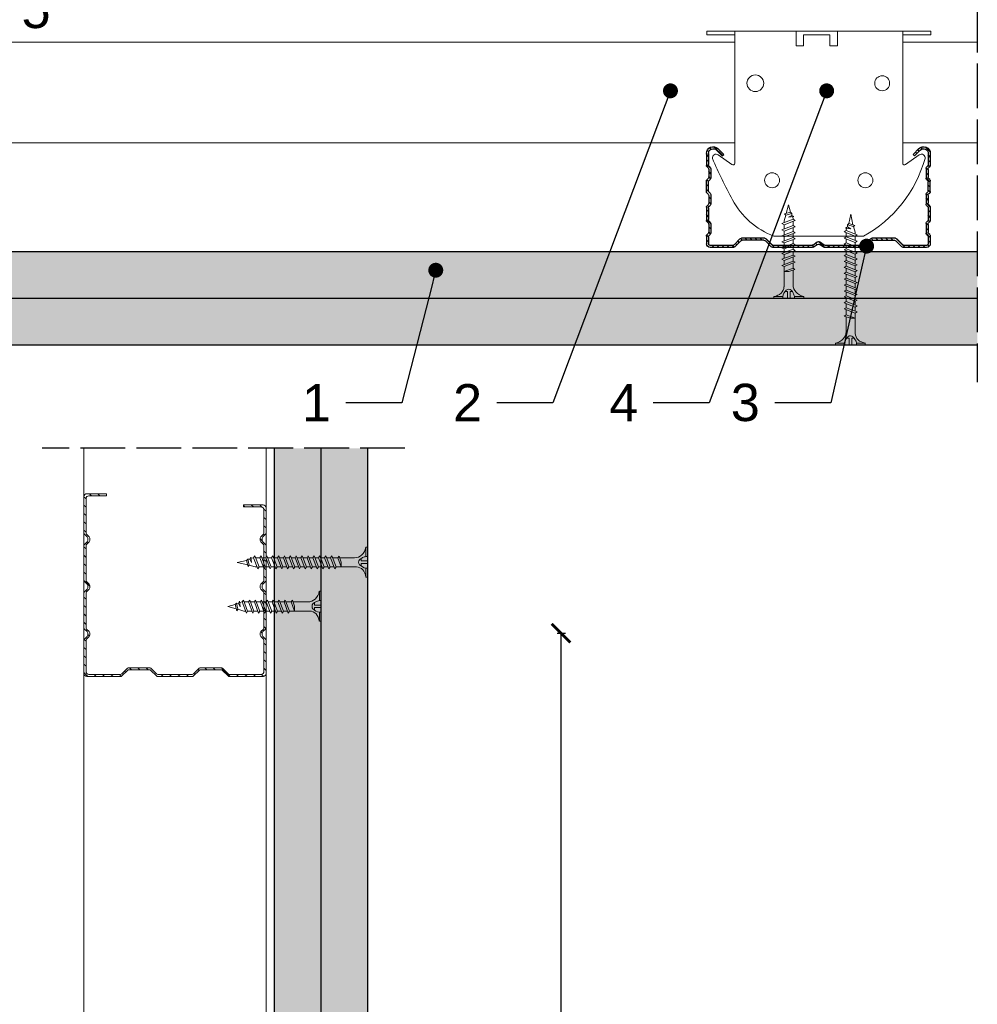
# Model space of a CAD drawing. Header units: millimetres. Extents: x 2264 to 5026, y 1272 to 2447.
# Tile 17 of 18: x 4769 to 5026, y 1745 to 2009. Entities that reach past the tile are written whole.
import ezdxf
from ezdxf import colors
from ezdxf.entities.mleader import LeaderData, LeaderLine
from ezdxf.math import Vec2, Vec3

# ---------------------------------------------------------------- set-up
doc = ezdxf.new("R2010")
doc.units = ezdxf.units.MM
doc.linetypes.add('ACAD_ISO02W100', pattern=[15, 12, -3])
for name, color, linetype, lineweight in [('_RIGIPS AKCESORIA', 7, 'Continuous', 18), ('_RIGIPS G-K', 7, 'Continuous', 25), ('_RIGIPS PROFIL', 7, 'Continuous', 18), ('PRZERYWANA', 7, 'ACAD_ISO02W100', 25)]:
    doc.layers.add(name, color=color, linetype=linetype, lineweight=lineweight)
doc.styles.get("Standard").update_dxf_attribs({"font": 'arial.ttf'})
doc.dimstyles.new('ISO-25', dxfattribs={"dimtxt": 2.5, "dimasz": 2.5, "dimexe": 1.25, "dimexo": 0.625, "dimtad": 1, "dimtxsty": 'Standard', "dimcen": 2.5, "dimadec": 0, "dimazin": 0, "dimtfac": 1, "dimtmove": 0, "dimatfit": 3, "dimfxl": 1, "dimarcsym": 0})

# ---------------------------------------------------------------- blocks, each defined once
blk = doc.blocks.new('TN 25')
at = {"layer": '_RIGIPS AKCESORIA'}
for p, q in [((0, -0.84), (0, 7.16)), ((0, 7.16), (0.46, 7.16)), ((0.46, 7.16), (0.46, 4.78)), ((0.46, 4.78), (0, 4.78)), ((0, 3.5), (1.77, 3.5)), ((0, 2.83), (1.77, 2.83)), ((1.77, 3.5), (1.77, 4.2)), ((1.77, 2.83), (1.77, 2.18)), ((3.02, 4.46), (8.47, 4.46)), ((7.12, 4.46), (7.12, 3.18)), ((8.03, 2.01), (7.12, 4.46)), ((7.12, 3.18), (7.65, 1.53)), ((8.47, 4.46), (8.79, 5)), ((9.61, 1.51), (8.47, 4.46)), ((8.79, 5), (9.93, 2.01)), ((9, 4.46), (10.1, 4.46)), ((10.1, 4.46), (10.41, 5)), ((11.23, 1.51), (10.1, 4.46)), ((10.41, 5), (11.56, 2.01)), ((10.62, 4.46), (11.67, 4.46)), ((11.67, 4.46), (11.99, 5)), ((12.81, 1.51), (11.67, 4.46)), ((11.99, 5), (13.14, 2.01)), ((12.2, 4.46), (13.21, 4.46)), ((13.21, 4.46), (13.52, 5)), ((14.34, 1.51), (13.21, 4.46)), ((13.52, 5), (14.67, 2.01)), ((13.73, 4.46), (14.8, 4.46)), ((14.8, 4.46), (15.12, 5)), ((15.94, 1.51), (14.8, 4.46)), ((15.12, 5), (16.26, 2.01)), ((15.33, 4.46), (16.42, 4.46)), ((16.42, 4.46), (16.73, 5)), ((17.55, 1.51), (16.42, 4.46)), ((16.73, 5), (17.88, 2.01)), ((16.94, 4.46), (17.99, 4.46)), ((17.99, 4.46), (18.31, 5)), ((19.13, 1.51), (17.99, 4.46)), ((18.31, 5), (19.45, 2.01)), ((18.52, 4.46), (19.68, 4.46)), ((19.68, 4.46), (20, 5)), ((20.82, 1.51), (19.68, 4.46)), ((20, 5), (21.14, 2.01)), ((20.21, 4.46), (20.7, 4.46)), ((20.7, 4.46), (22.28, 3.98)), ((21.85, 1.83), (21.67, 3.28)), ((21.67, 3.28), (22.14, 2.4)), ((22.28, 3.98), (22.56, 4.37)), ((22.7, 2.36), (22.28, 3.98)), ((22.56, 4.37), (23.03, 2.71)), ((23.03, 2.71), (22.7, 2.36)), ((22.71, 3.85), (25, 3.24)), ((25, 3.24), (23.03, 2.71)), ((0.46, 1.64), (0, 1.64)), ((0.46, -0.84), (0.46, 1.64)), ((7.49, 2.01), (3.55, 2.01)), ((7.65, 1.53), (8.03, 2.01)), ((9.41, 2.01), (8.03, 2.01)), ((9.93, 2.01), (9.61, 1.51)), ((11.04, 2.01), (9.93, 2.01)), ((11.56, 2.01), (11.23, 1.51)), ((12.61, 2.01), (11.56, 2.01)), ((13.14, 2.01), (12.81, 1.51)), ((14.15, 2.01), (13.14, 2.01)), ((14.67, 2.01), (14.34, 1.51)), ((15.74, 2.01), (14.67, 2.01)), ((16.26, 2.01), (15.94, 1.51)), ((17.36, 2.01), (16.26, 2.01)), ((17.88, 2.01), (17.55, 1.51)), ((18.93, 2.01), (17.88, 2.01)), ((19.45, 2.01), (19.13, 1.51)), ((19.45, 2.01), (20.62, 2.01)), ((21.14, 2.01), (20.82, 1.51)), ((21.14, 2.01), (21.81, 2.12)), ((22.14, 2.4), (21.85, 1.83)), ((22.7, 2.36), (22.14, 2.4)), ((0, -0.84), (0.46, -0.84))]:
    blk.add_line(p, q, dxfattribs=at)
for centre, major_axis, ratio, start_param, end_param in [((3.09, 7.67), (0.17, 3.2), 0.826134, 1.773653, 3.180586), ((-0.04, 0.9), (0, 3.93), 0.848176, -0.720942, -0.151112), ((1.66, 3.18), (0, 0.895), 0.848176, -1.552777, -0.720942), ((1.66, 3.18), (0, 0.895), 0.848176, 3.862535, 4.730408), ((3.37, -1.57), (0.28, 3.57), 0.832181, 0.035984, 1.430787), ((-2.73, 15.91), (0, 14.76), 0.848176, 3.399396, 3.475072), ((0.59, 4.62), (0, 2.81), 0.848176, 3.475072, 3.862535)]:
    blk.add_ellipse(centre, major_axis=major_axis, ratio=ratio, start_param=start_param, end_param=end_param, dxfattribs=at)
blk = doc.blocks.new('CD 60 ULTRASTIL')
h = blk.add_hatch()
h.set_pattern_fill('ANSI31', color=256, scale=0.3, style=0)
h.paths.add_polyline_path([(542.88, 684.5, -0.302776), (543.49, 684.5), (544.54, 683.79, 0.148069), (544.85, 683.7), (555.42, 683.7, 0.198912), (555.81, 683.86), (557.38, 685.44, -0.198912), (557.77, 685.6), (563.59, 685.6, -0.198912), (563.98, 685.44), (565.55, 683.86, 0.198912), (565.94, 683.7), (572.18, 683.7, 0.414214), (573.18, 684.7), (573.18, 686.74, 0.198912), (573.02, 687.12), (572.74, 687.4, -0.198912), (572.58, 687.79), (572.58, 689.87, -0.198912), (572.74, 690.26), (573.02, 690.54, 0.198912), (573.18, 690.93), (573.18, 694.47, 0.198912), (573.02, 694.86), (572.74, 695.14, -0.198912), (572.58, 695.53), (572.58, 697.61, -0.198912), (572.74, 698), (573.02, 698.28, 0.198912), (573.18, 698.67), (573.18, 701.47, 0.198912), (573.02, 701.86), (572.74, 702.14, -0.198912), (572.58, 702.53), (572.58, 704.61, -0.198912), (572.74, 705), (573.02, 705.28, 0.198912), (573.18, 705.67), (573.18, 708.9, 0.666128), (570.12, 710.18), (568.55, 708.63), (568.93, 708.24), (570.5, 709.79, -0.666128), (572.63, 708.9), (572.63, 705.9, -0.198912), (572.47, 705.51), (572.19, 705.23, 0.198912), (572.03, 704.84), (572.03, 702.3, 0.198912), (572.19, 701.91), (572.47, 701.63, -0.198912), (572.63, 701.25), (572.63, 698.9, -0.198912), (572.47, 698.51), (572.19, 698.23, 0.198912), (572.03, 697.84), (572.03, 695.3, 0.198912), (572.19, 694.91), (572.47, 694.63, -0.198912), (572.63, 694.25), (572.63, 691.16, -0.198912), (572.47, 690.77), (572.19, 690.49, 0.198912), (572.03, 690.1), (572.03, 687.56, 0.198912), (572.19, 687.17), (572.47, 686.9, -0.198912), (572.63, 686.51), (572.63, 684.7, -0.414214), (572.18, 684.25), (566.17, 684.25, -0.198912), (565.78, 684.41), (564.2, 685.99, 0.198912), (563.82, 686.15), (557.55, 686.15, 0.198912), (557.16, 685.99), (555.58, 684.41, -0.198912), (555.19, 684.25), (545.01, 684.25, -0.148069), (544.71, 684.34), (543.49, 685.16, 0.302776), (542.88, 685.16), (541.65, 684.34, -0.148069), (541.35, 684.25), (531.17, 684.25, -0.198912), (530.78, 684.41), (529.2, 685.99, 0.198912), (528.82, 686.15), (522.55, 686.15, 0.198912), (522.16, 685.99), (520.58, 684.41, -0.198912), (520.19, 684.25), (514.18, 684.25, -0.414214), (513.73, 684.7), (513.73, 686.51, -0.198912), (513.89, 686.9), (514.17, 687.17, 0.198912), (514.33, 687.56), (514.33, 690.1, 0.198912), (514.17, 690.49), (513.89, 690.77, -0.198912), (513.73, 691.16), (513.73, 694.25, -0.198912), (513.89, 694.63), (514.17, 694.91, 0.198912), (514.33, 695.3), (514.33, 697.84, 0.198912), (514.17, 698.23), (513.89, 698.51, -0.198912), (513.73, 698.9), (513.73, 701.25, -0.198912), (513.89, 701.63), (514.17, 701.91, 0.198912), (514.33, 702.3), (514.33, 704.84, 0.198912), (514.17, 705.23), (513.89, 705.51, -0.198912), (513.73, 705.9), (513.73, 708.9, -0.666128), (515.86, 709.79), (517.43, 708.24), (517.81, 708.63), (516.25, 710.18, 0.666128), (513.18, 708.9), (513.18, 705.67, 0.198912), (513.34, 705.28), (513.62, 705, -0.198912), (513.78, 704.61), (513.78, 702.53, -0.198912), (513.62, 702.14), (513.34, 701.86, 0.198912), (513.18, 701.47), (513.18, 698.67, 0.198912), (513.34, 698.28), (513.62, 698, -0.198912), (513.78, 697.61), (513.78, 695.53, -0.198912), (513.62, 695.14), (513.34, 694.86, 0.198912), (513.18, 694.47), (513.18, 690.93, 0.198912), (513.34, 690.54), (513.62, 690.26, -0.198912), (513.78, 689.87), (513.78, 687.79, -0.198912), (513.62, 687.4), (513.34, 687.12, 0.198912), (513.18, 686.74), (513.18, 684.7, 0.414214), (514.18, 683.7), (520.42, 683.7, 0.198912), (520.81, 683.86), (522.38, 685.44, -0.198912), (522.77, 685.6), (528.59, 685.6, -0.198912), (528.98, 685.44), (530.55, 683.86, 0.198912), (530.94, 683.7), (541.51, 683.7, 0.148069), (541.82, 683.79)])
for p, q in [((516.25, 710.18), (517.81, 708.63)), ((570.12, 710.18), (568.55, 708.63)), ((513.18, 708.9), (513.18, 705.67)), ((513.73, 708.9), (513.73, 705.9)), ((515.86, 709.79), (517.43, 708.24)), ((517.43, 708.24), (517.81, 708.63)), ((568.93, 708.24), (568.55, 708.63)), ((570.5, 709.79), (568.93, 708.24)), ((572.63, 708.9), (572.63, 705.9)), ((573.18, 708.9), (573.18, 705.67)), ((513.34, 705.28), (513.62, 705)), ((513.89, 705.51), (514.17, 705.23)), ((514.33, 704.84), (514.33, 702.3)), ((572.03, 704.84), (572.03, 702.3)), ((572.47, 705.51), (572.19, 705.23)), ((573.02, 705.28), (572.74, 705)), ((513.34, 701.86), (513.62, 702.14)), ((513.78, 704.61), (513.78, 702.53)), ((572.58, 704.61), (572.58, 702.53)), ((573.02, 701.86), (572.74, 702.14)), ((513.18, 698.67), (513.18, 701.47)), ((513.73, 698.9), (513.73, 701.25)), ((513.89, 701.63), (514.17, 701.91)), ((572.47, 701.63), (572.19, 701.91)), ((572.63, 698.9), (572.63, 701.25)), ((573.18, 698.67), (573.18, 701.47)), ((513.34, 698.28), (513.62, 698)), ((513.78, 697.61), (513.78, 695.53)), ((513.89, 698.51), (514.17, 698.23)), ((514.33, 697.84), (514.33, 695.3)), ((572.03, 697.84), (572.03, 695.3)), ((572.47, 698.51), (572.19, 698.23)), ((572.58, 697.61), (572.58, 695.53)), ((573.02, 698.28), (572.74, 698)), ((513.18, 694.47), (513.18, 690.93)), ((513.34, 694.86), (513.62, 695.14)), ((513.73, 694.25), (513.73, 691.16)), ((513.89, 694.63), (514.17, 694.91)), ((572.47, 694.63), (572.19, 694.91)), ((572.63, 694.25), (572.63, 691.16)), ((573.02, 694.86), (572.74, 695.14)), ((573.18, 694.47), (573.18, 690.93)), ((513.34, 690.54), (513.62, 690.26)), ((513.78, 689.87), (513.78, 687.79)), ((513.89, 690.77), (514.17, 690.49)), ((514.33, 690.1), (514.33, 687.56)), ((572.03, 690.1), (572.03, 687.56)), ((572.47, 690.77), (572.19, 690.49)), ((572.58, 689.87), (572.58, 687.79)), ((573.02, 690.54), (572.74, 690.26)), ((513.18, 686.74), (513.18, 684.7)), ((513.34, 687.12), (513.62, 687.4)), ((513.73, 686.51), (513.73, 684.7)), ((513.89, 686.9), (514.17, 687.17)), ((572.47, 686.9), (572.19, 687.17)), ((572.63, 686.51), (572.63, 684.7)), ((573.02, 687.12), (572.74, 687.4)), ((573.18, 686.74), (573.18, 684.7)), ((514.18, 684.25), (520.19, 684.25)), ((514.18, 683.7), (520.42, 683.7)), ((520.58, 684.41), (522.16, 685.99)), ((520.81, 683.86), (522.38, 685.44)), ((522.55, 686.15), (528.82, 686.15)), ((528.59, 685.6), (522.77, 685.6)), ((530.55, 683.86), (528.98, 685.44)), ((530.78, 684.41), (529.2, 685.99)), ((530.94, 683.7), (541.51, 683.7)), ((531.17, 684.25), (541.35, 684.25)), ((541.65, 684.34), (542.88, 685.16)), ((541.82, 683.79), (542.88, 684.5)), ((544.71, 684.34), (543.49, 685.16)), ((544.54, 683.79), (543.49, 684.5)), ((544.85, 683.7), (555.42, 683.7)), ((545.01, 684.25), (555.19, 684.25)), ((555.58, 684.41), (557.16, 685.99)), ((555.81, 683.86), (557.38, 685.44)), ((557.55, 686.15), (563.82, 686.15)), ((557.77, 685.6), (563.59, 685.6)), ((565.55, 683.86), (563.98, 685.44)), ((565.78, 684.41), (564.2, 685.99)), ((565.94, 683.7), (572.18, 683.7)), ((566.17, 684.25), (572.18, 684.25))]:
    blk.add_line(p, q)
for centre, radius, start, end in [((514.98, 708.9), 1.8, 45.3251, 180), ((514.98, 708.9), 1.25, 45.3251, 180), ((571.38, 708.9), 1.8, 360, 134.6749), ((571.38, 708.9), 1.25, 360, 134.6749), ((513.73, 705.67), 0.55, 180, 225), ((513.23, 704.61), 0.55, 0, 45), ((514.28, 705.9), 0.55, 180, 225), ((513.78, 704.84), 0.55, 0, 45), ((572.58, 704.84), 0.55, 135, 180), ((572.08, 705.9), 0.55, 315, 0), ((573.13, 704.61), 0.55, 135, 180), ((572.63, 705.67), 0.55, 315, 0), ((513.23, 702.53), 0.55, 315, 0), ((513.78, 702.3), 0.55, 315, 0), ((572.58, 702.3), 0.55, 180, 225), ((573.13, 702.53), 0.55, 180, 225), ((513.73, 701.47), 0.55, 135, 180), ((514.28, 701.25), 0.55, 135, 180), ((572.08, 701.25), 0.55, 0, 45), ((572.63, 701.47), 0.55, 0, 45), ((513.73, 698.67), 0.55, 180, 225), ((513.23, 697.61), 0.55, 360, 45), ((514.28, 698.9), 0.55, 180, 225), ((513.78, 697.84), 0.55, 0, 45), ((572.58, 697.84), 0.55, 135, 180), ((572.08, 698.9), 0.55, 315, 0), ((573.13, 697.61), 0.55, 135, 180), ((572.63, 698.67), 0.55, 315, 0), ((513.73, 694.47), 0.55, 135, 180), ((513.23, 695.53), 0.55, 315, 0), ((514.28, 694.25), 0.55, 135, 180), ((513.78, 695.3), 0.55, 315, 0), ((572.58, 695.3), 0.55, 180, 225), ((572.08, 694.25), 0.55, 0, 45), ((573.13, 695.53), 0.55, 180, 225), ((572.63, 694.47), 0.55, 0, 45), ((513.73, 690.93), 0.55, 180, 225), ((513.23, 689.87), 0.55, 0, 45), ((514.28, 691.16), 0.55, 180, 225), ((513.78, 690.1), 0.55, 360, 45), ((572.58, 690.1), 0.55, 135, 180), ((572.08, 691.16), 0.55, 315, 0), ((573.13, 689.87), 0.55, 135, 180), ((572.63, 690.93), 0.55, 315, 0), ((513.73, 686.74), 0.55, 135, 180), ((513.23, 687.79), 0.55, 315, 0), ((514.28, 686.51), 0.55, 135, 180), ((513.78, 687.56), 0.55, 315, 360), ((572.58, 687.56), 0.55, 180, 225), ((572.08, 686.51), 0.55, 360, 45), ((573.13, 687.79), 0.55, 180, 225), ((572.63, 686.74), 0.55, 360, 45), ((514.18, 684.7), 1, 180, 270), ((514.18, 684.7), 0.45, 180, 270), ((520.19, 684.8), 0.55, 270, 315), ((520.42, 684.25), 0.55, 270, 315), ((522.55, 685.6), 0.55, 90, 135), ((522.77, 685.05), 0.55, 90, 135), ((528.59, 685.05), 0.55, 45, 90), ((528.82, 685.6), 0.55, 45, 90), ((530.94, 684.25), 0.55, 225, 270), ((531.17, 684.8), 0.55, 225, 270), ((541.35, 684.8), 0.55, 270, 303.6901), ((541.51, 684.25), 0.55, 270, 303.6901), ((543.18, 684.7), 0.55, 56.3099, 123.6901), ((543.18, 684.04), 0.55, 56.3099, 123.6901), ((544.85, 684.25), 0.55, 236.3099, 270), ((545.01, 684.8), 0.55, 236.3099, 270), ((555.19, 684.8), 0.55, 270, 315), ((555.42, 684.25), 0.55, 270, 315), ((557.55, 685.6), 0.55, 90, 135), ((557.77, 685.05), 0.55, 90, 135), ((563.59, 685.05), 0.55, 45, 90), ((563.82, 685.6), 0.55, 45, 90), ((565.94, 684.25), 0.55, 225, 270), ((566.17, 684.8), 0.55, 225, 270), ((572.18, 684.7), 1, 270, 0), ((572.18, 684.7), 1, 270, 360), ((572.18, 684.7), 0.45, 270, 360)]:
    blk.add_arc(centre, radius, start, end)
blk = doc.blocks.new('Lacznik krzyzowy (widok2)')
at = {"layer": '_RIGIPS AKCESORIA'}
for p, q in [((94.8, 91.5, 218.36), (94.8, 90.5, 218.36)), ((94.8, 91.5, 218.36), (154.8, 91.5, 218.36)), ((94.8, 90.5, 218.36), (102.3, 90.5, 218.36)), ((102.3, 56.12, 218.36), (102.3, 91.5, 218.36)), ((119.8, 91.5, 218.36), (119.8, 87.5, 218.36)), ((121.8, 87.5, 218.36), (121.8, 90.5, 218.36)), ((121.8, 90.5, 218.36), (128.85, 90.5, 218.36)), ((128.85, 90.5, 218.36), (128.85, 87.5, 218.36)), ((130.85, 91.5, 218.36), (130.85, 87.5, 218.36)), ((147.3, 91.5, 218.36), (147.3, 56.12, 218.36)), ((154.8, 90.5, 218.36), (147.3, 90.5, 218.36)), ((154.8, 91.5, 218.36), (154.8, 90.5, 218.36)), ((119.8, 87.5, 218.36), (121.8, 87.5, 218.36)), ((128.85, 87.5, 218.36), (130.85, 87.5, 218.36)), ((97.87, 58.32, 218.36), (101.51, 55.71, 218.36)), ((148.09, 55.71, 218.36), (151.73, 58.32, 218.36)), ((136.8, 36.5, 218.36), (112.81, 36.5, 218.36))]:
    blk.add_line(p, q, dxfattribs=at)
for centre, radius in [((107.8, 77.5, 218.36), 2), ((141.8, 77.5, 218.36), 2.24), ((112.3, 51.5, 218.36), 2), ((137.3, 51.5, 218.36), 2)]:
    blk.add_circle(centre, radius, dxfattribs=at)
for centre, radius, start, end in [((97.29, 57.5, 218.36), 1, 122.1388, 189.8152), ((97.29, 57.5, 218.36), 1, 54.4623, 122.1388), ((152.32, 57.5, 218.36), 1, 350.1848, 125.5377), ((129.61, 66.77, 218.36), 34.62, 195.8211, 240.9602), ((101.8, 56.12, 218.36), 0.5, 234.4623, 0), ((147.8, 56.12, 218.36), 0.5, 180, 305.5377), ((12.5, 118.8, 218.36), 153.64, 331.826, 336.4146), ((129.12, 56.49, 218.36), 21.41, 291.013, 331.4749)]:
    blk.add_arc(centre, radius, start, end, dxfattribs=at)
blk = doc.blocks.new('CW 50 ULTRASTIL')
h = blk.add_hatch()
h.set_pattern_fill('ANSI31', color=256, scale=0.5, style=0)
h.paths.add_polyline_path([(28.56, 40.65, -0.198912), (28.71, 41), (30.21, 42.51, 0.198912), (30.36, 42.86), (30.36, 48.45, 0.198912), (30.21, 48.8), (28.71, 50.31, -0.198912), (28.56, 50.66), (28.56, 59.85, -0.198912), (28.71, 60.2), (30.21, 61.71, 0.198912), (30.36, 62.06), (30.36, 67.65, 0.198912), (30.21, 68), (28.71, 69.51, -0.198912), (28.56, 69.86), (28.56, 78.31, -0.414214), (29.36, 79.11), (37.68, 79.11, -0.198912), (38.04, 78.96), (38.74, 78.25, 0.198912), (39.1, 78.11), (39.68, 78.11, 0.198912), (40.04, 78.25), (40.74, 78.96, -0.198912), (41.1, 79.11), (50.38, 79.11, -0.198912), (50.74, 78.96), (51.44, 78.25, 0.198912), (51.8, 78.11), (52.38, 78.11, 0.198912), (52.74, 78.25), (53.44, 78.96, -0.198912), (53.8, 79.11), (63.08, 79.11, -0.198912), (63.44, 78.96), (64.14, 78.25, 0.198912), (64.5, 78.11), (65.08, 78.11, 0.198912), (65.44, 78.25), (66.14, 78.96, -0.198912), (66.5, 79.11), (75.66, 79.11, -0.414214), (76.46, 78.31), (76.46, 73.66), (77.01, 73.66), (77.01, 78.86, 0.414214), (76.21, 79.66), (66.5, 79.66, 0.198912), (66.14, 79.51), (65.44, 78.8, -0.198912), (65.08, 78.66), (64.5, 78.66, -0.198912), (64.14, 78.8), (63.44, 79.51, 0.198912), (63.08, 79.66), (53.8, 79.66, 0.198912), (53.44, 79.51), (52.74, 78.8, -0.198912), (52.38, 78.66), (51.8, 78.66, -0.198912), (51.44, 78.8), (50.74, 79.51, 0.198912), (50.38, 79.66), (41.1, 79.66, 0.198912), (40.74, 79.51), (40.04, 78.8, -0.198912), (39.68, 78.66), (39.1, 78.66, -0.198912), (38.74, 78.8), (38.04, 79.51, 0.198912), (37.68, 79.66), (28.81, 79.66, 0.414214), (28.01, 78.86), (28.01, 69.86, 0.198912), (28.16, 69.51), (29.66, 68, -0.198912), (29.81, 67.65), (29.81, 62.06, -0.198912), (29.66, 61.71), (28.16, 60.2, 0.198912), (28.01, 59.85), (28.01, 50.66, 0.198912), (28.16, 50.31), (29.66, 48.8, -0.198912), (29.81, 48.45), (29.81, 42.86, -0.198912), (29.66, 42.51), (28.16, 41, 0.198912), (28.01, 40.65), (28.01, 31.66, 0.414214), (28.81, 30.86), (37.68, 30.86, 0.198912), (38.04, 31), (38.74, 31.71, -0.198912), (39.1, 31.86), (39.68, 31.86, -0.198912), (40.04, 31.71), (40.74, 31, 0.198912), (41.1, 30.86), (50.38, 30.86, 0.198912), (50.74, 31), (51.44, 31.71, -0.198912), (51.8, 31.86), (52.38, 31.86, -0.198912), (52.74, 31.71), (53.44, 31, 0.198912), (53.8, 30.86), (63.08, 30.86, 0.198912), (63.44, 31), (64.14, 31.71, -0.198912), (64.5, 31.86), (65.08, 31.86, -0.198912), (65.44, 31.71), (66.14, 31, 0.198912), (66.5, 30.86), (73.21, 30.86, 0.414214), (74.01, 31.66), (74.01, 36.86), (73.46, 36.86), (73.46, 32.21, -0.414214), (72.66, 31.41), (66.5, 31.41, -0.198912), (66.14, 31.55), (65.44, 32.26, 0.198912), (65.08, 32.41), (64.5, 32.41, 0.198912), (64.14, 32.26), (63.44, 31.55, -0.198912), (63.08, 31.41), (53.8, 31.41, -0.198912), (53.44, 31.55), (52.74, 32.26, 0.198912), (52.38, 32.41), (51.8, 32.41, 0.198912), (51.44, 32.26), (50.74, 31.55, -0.198912), (50.38, 31.41), (41.1, 31.41, -0.198912), (40.74, 31.55), (40.04, 32.26, 0.198912), (39.68, 32.41), (39.1, 32.41, 0.198912), (38.74, 32.26), (38.04, 31.55, -0.198912), (37.68, 31.41), (29.36, 31.41, -0.414214), (28.56, 32.21)])
at = {"layer": '_RIGIPS PROFIL'}
for p, q in [((37.68, 79.66), (28.81, 79.66)), ((38.04, 79.51), (38.74, 78.8)), ((40.74, 79.51), (40.04, 78.8)), ((50.38, 79.66), (41.1, 79.66)), ((50.74, 79.51), (51.44, 78.8)), ((53.44, 79.51), (52.74, 78.8)), ((53.8, 79.66), (63.08, 79.66)), ((63.44, 79.51), (64.14, 78.8)), ((66.14, 79.51), (65.44, 78.8)), ((76.21, 79.66), (66.5, 79.66)), ((28.01, 78.86), (28.01, 69.86)), ((28.56, 78.31), (28.56, 69.86)), ((37.68, 79.11), (29.36, 79.11)), ((38.04, 78.96), (38.74, 78.25)), ((39.68, 78.66), (39.1, 78.66)), ((39.68, 78.11), (39.1, 78.11)), ((40.74, 78.96), (40.04, 78.25)), ((50.38, 79.11), (41.1, 79.11)), ((50.74, 78.96), (51.44, 78.25)), ((52.38, 78.66), (51.8, 78.66)), ((52.38, 78.11), (51.8, 78.11)), ((53.44, 78.96), (52.74, 78.25)), ((53.8, 79.11), (63.08, 79.11)), ((63.44, 78.96), (64.14, 78.25)), ((65.08, 78.66), (64.5, 78.66)), ((65.08, 78.11), (64.5, 78.11)), ((66.14, 78.96), (65.44, 78.25)), ((75.66, 79.11), (66.5, 79.11)), ((76.46, 73.66), (76.46, 78.31)), ((77.01, 73.66), (77.01, 78.86)), ((76.46, 73.66), (77.01, 73.66)), ((29.66, 68), (28.16, 69.51)), ((30.21, 68), (28.71, 69.51)), ((29.81, 67.65), (29.81, 62.06)), ((30.36, 67.65), (30.36, 62.06)), ((29.66, 61.71), (28.16, 60.2)), ((30.21, 61.71), (28.71, 60.2)), ((28.01, 59.85), (28.01, 50.66)), ((28.56, 59.85), (28.56, 50.66)), ((29.66, 48.8), (28.16, 50.31)), ((30.21, 48.8), (28.71, 50.31)), ((29.81, 42.86), (29.81, 48.45)), ((30.36, 42.86), (30.36, 48.45)), ((29.66, 42.51), (28.16, 41)), ((30.21, 42.51), (28.71, 41)), ((28.01, 31.66), (28.01, 40.65)), ((28.56, 32.21), (28.56, 40.65)), ((73.46, 36.86), (73.46, 32.21)), ((73.46, 36.86), (74.01, 36.86)), ((74.01, 36.86), (74.01, 31.66)), ((38.04, 31.55), (38.74, 32.26)), ((38.04, 31), (38.74, 31.71)), ((39.68, 32.41), (39.1, 32.41)), ((39.68, 31.86), (39.1, 31.86)), ((40.74, 31.55), (40.04, 32.26)), ((40.74, 31), (40.04, 31.71)), ((50.74, 31.55), (51.44, 32.26)), ((50.74, 31), (51.44, 31.71)), ((52.38, 32.41), (51.8, 32.41)), ((52.38, 31.86), (51.8, 31.86)), ((53.44, 31.55), (52.74, 32.26)), ((53.44, 31), (52.74, 31.71)), ((63.44, 31.55), (64.14, 32.26)), ((63.44, 31), (64.14, 31.71)), ((65.08, 32.41), (64.5, 32.41)), ((65.08, 31.86), (64.5, 31.86)), ((66.14, 31.55), (65.44, 32.26)), ((66.14, 31), (65.44, 31.71)), ((37.68, 30.86), (28.81, 30.86)), ((37.68, 31.41), (29.36, 31.41)), ((50.38, 31.41), (41.1, 31.41)), ((50.38, 30.86), (41.1, 30.86)), ((53.8, 31.41), (63.08, 31.41)), ((53.8, 30.86), (63.08, 30.86)), ((72.66, 31.41), (66.5, 31.41)), ((73.21, 30.86), (66.5, 30.86))]:
    blk.add_line(p, q, dxfattribs=at)
for centre, radius, start, end in [((28.81, 78.86), 0.8, 90, 180), ((37.68, 79.16), 0.5, 45, 90), ((41.1, 79.16), 0.5, 90, 135), ((50.38, 79.16), 0.5, 45, 90), ((53.8, 79.16), 0.5, 90, 135), ((63.08, 79.16), 0.5, 45, 90), ((66.5, 79.16), 0.5, 90, 135), ((76.21, 78.86), 0.8, 0, 90), ((29.36, 78.31), 0.8, 90, 180), ((37.68, 78.61), 0.5, 45, 90), ((39.1, 79.16), 0.5, 225, 270), ((39.1, 78.61), 0.5, 225, 270), ((39.68, 79.16), 0.5, 270, 315), ((39.68, 78.61), 0.5, 270, 315), ((41.1, 78.61), 0.5, 90, 135), ((50.38, 78.61), 0.5, 45, 90), ((51.8, 79.16), 0.5, 225, 270), ((51.8, 78.61), 0.5, 225, 270), ((52.38, 79.16), 0.5, 270, 315), ((52.38, 78.61), 0.5, 270, 315), ((53.8, 78.61), 0.5, 90, 135), ((63.08, 78.61), 0.5, 45, 90), ((64.5, 79.16), 0.5, 225, 270), ((64.5, 78.61), 0.5, 225, 270), ((65.08, 79.16), 0.5, 270, 315), ((65.08, 78.61), 0.5, 270, 315), ((66.5, 78.61), 0.5, 90, 135), ((75.66, 78.31), 0.8, 0, 90), ((28.51, 69.86), 0.5, 180, 225), ((29.06, 69.86), 0.5, 180, 225), ((29.31, 67.65), 0.5, 0, 45), ((29.86, 67.65), 0.5, 0, 45), ((29.31, 62.06), 0.5, 315, 0), ((29.86, 62.06), 0.5, 315, 0), ((28.51, 59.85), 0.5, 135, 180), ((29.06, 59.85), 0.5, 135, 180), ((28.51, 50.66), 0.5, 180, 225), ((29.06, 50.66), 0.5, 180, 225), ((29.31, 48.45), 0.5, 0, 45), ((29.86, 48.45), 0.5, 0, 45), ((29.31, 42.86), 0.5, 315, 0), ((29.86, 42.86), 0.5, 315, 0), ((28.51, 40.65), 0.5, 135, 180), ((29.06, 40.65), 0.5, 135, 180), ((29.36, 32.21), 0.8, 180, 270), ((39.1, 31.91), 0.5, 90, 135), ((39.1, 31.36), 0.5, 90, 135), ((39.68, 31.91), 0.5, 45, 90), ((39.68, 31.36), 0.5, 45, 90), ((51.8, 31.91), 0.5, 90, 135), ((51.8, 31.36), 0.5, 90, 135), ((52.38, 31.91), 0.5, 45, 90), ((52.38, 31.36), 0.5, 45, 90), ((64.5, 31.91), 0.5, 90, 135), ((64.5, 31.36), 0.5, 90, 135), ((65.08, 31.91), 0.5, 45, 90), ((65.08, 31.36), 0.5, 45, 90), ((72.66, 32.21), 0.8, 270, 0), ((28.81, 31.66), 0.8, 180, 270), ((37.68, 31.91), 0.5, 270, 315), ((37.68, 31.36), 0.5, 270, 315), ((41.1, 31.91), 0.5, 225, 270), ((41.1, 31.36), 0.5, 225, 270), ((50.38, 31.91), 0.5, 270, 315), ((50.38, 31.36), 0.5, 270, 315), ((53.8, 31.91), 0.5, 225, 270), ((53.8, 31.36), 0.5, 225, 270), ((63.08, 31.91), 0.5, 270, 315), ((63.08, 31.36), 0.5, 270, 315), ((66.5, 31.91), 0.5, 225, 270), ((66.5, 31.36), 0.5, 225, 270), ((73.21, 31.66), 0.8, 270, 0)]:
    blk.add_arc(centre, radius, start, end, dxfattribs=at)
blk = doc.blocks.new('TN 35')
at = {"layer": '_RIGIPS AKCESORIA'}
for p, q in [((0, -0.84), (0, 7.16)), ((0, 7.16), (0.46, 7.16)), ((0.46, 7.16), (0.46, 4.78)), ((0.46, 4.78), (0, 4.78)), ((0, 3.5), (1.77, 3.5)), ((0, 2.83), (1.77, 2.83)), ((1.77, 3.5), (1.77, 4.2)), ((1.77, 2.83), (1.77, 2.18)), ((3.02, 4.46), (8.47, 4.46)), ((7.12, 4.46), (7.12, 3.18)), ((8.03, 2.01), (7.12, 4.46)), ((7.12, 3.18), (7.65, 1.53)), ((8.47, 4.46), (8.79, 5)), ((9.61, 1.51), (8.47, 4.46)), ((8.79, 5), (9.93, 2.01)), ((9, 4.46), (10.1, 4.46)), ((10.1, 4.46), (10.41, 5)), ((11.23, 1.51), (10.1, 4.46)), ((10.41, 5), (11.56, 2.01)), ((10.62, 4.46), (11.67, 4.46)), ((11.67, 4.46), (11.99, 5)), ((12.81, 1.51), (11.67, 4.46)), ((11.99, 5), (13.14, 2.01)), ((12.2, 4.46), (13.21, 4.46)), ((13.21, 4.46), (13.52, 5)), ((14.34, 1.51), (13.21, 4.46)), ((13.52, 5), (14.67, 2.01)), ((13.73, 4.46), (14.8, 4.46)), ((14.8, 4.46), (15.12, 5)), ((15.94, 1.51), (14.8, 4.46)), ((15.12, 5), (16.26, 2.01)), ((15.33, 4.46), (16.42, 4.46)), ((16.42, 4.46), (16.73, 5)), ((17.55, 1.51), (16.42, 4.46)), ((16.73, 5), (17.88, 2.01)), ((16.94, 4.46), (17.99, 4.46)), ((17.99, 4.46), (18.31, 5)), ((19.13, 1.51), (17.99, 4.46)), ((18.31, 5), (19.45, 2.01)), ((18.52, 4.46), (19.57, 4.46)), ((19.57, 4.46), (19.88, 5)), ((20.7, 1.51), (19.57, 4.46)), ((19.88, 5), (21.03, 2.01)), ((20.09, 4.46), (21.14, 4.46)), ((21.14, 4.46), (21.46, 5)), ((22.28, 1.51), (21.14, 4.46)), ((21.46, 5), (22.6, 2.01)), ((21.67, 4.46), (22.72, 4.46)), ((22.72, 4.46), (23.03, 5)), ((23.85, 1.51), (22.72, 4.46)), ((23.03, 5), (24.18, 2.01)), ((23.24, 4.46), (24.29, 4.46)), ((24.29, 4.46), (24.61, 5)), ((25.43, 1.51), (24.29, 4.46)), ((24.61, 5), (25.75, 2.01)), ((24.81, 4.46), (25.87, 4.46)), ((25.87, 4.46), (26.18, 5)), ((27, 1.51), (25.87, 4.46)), ((26.18, 5), (27.33, 2.01)), ((26.39, 4.46), (27.44, 4.46)), ((27.44, 4.46), (27.76, 5)), ((28.58, 1.51), (27.44, 4.46)), ((27.76, 5), (28.9, 2.01)), ((27.96, 4.46), (29.13, 4.46)), ((29.13, 4.46), (29.45, 5)), ((30.27, 1.51), (29.13, 4.46)), ((29.45, 5), (30.59, 2.01)), ((29.65, 4.46), (30.15, 4.46)), ((30.15, 4.46), (31.73, 3.98)), ((31.3, 1.83), (31.12, 3.28)), ((31.12, 3.28), (31.59, 2.4)), ((31.73, 3.98), (32.01, 4.37)), ((32.15, 2.36), (31.73, 3.98)), ((32.01, 4.37), (32.48, 2.71)), ((32.48, 2.71), (32.15, 2.36)), ((32.16, 3.85), (35, 3.24)), ((35, 3.24), (32.48, 2.71)), ((0.46, 1.64), (0, 1.64)), ((0.46, -0.84), (0.46, 1.64)), ((7.49, 2.01), (3.55, 2.01)), ((7.65, 1.53), (8.03, 2.01)), ((9.41, 2.01), (8.03, 2.01)), ((9.93, 2.01), (9.61, 1.51)), ((11.04, 2.01), (9.93, 2.01)), ((11.56, 2.01), (11.23, 1.51)), ((12.61, 2.01), (11.56, 2.01)), ((13.14, 2.01), (12.81, 1.51)), ((14.15, 2.01), (13.14, 2.01)), ((14.67, 2.01), (14.34, 1.51)), ((15.74, 2.01), (14.67, 2.01)), ((16.26, 2.01), (15.94, 1.51)), ((17.36, 2.01), (16.26, 2.01)), ((17.88, 2.01), (17.55, 1.51)), ((18.93, 2.01), (17.84, 2.01)), ((19.45, 2.01), (19.13, 1.51)), ((20.51, 2.01), (19.41, 2.01)), ((21.03, 2.01), (20.7, 1.51)), ((22.08, 2.01), (20.99, 2.01)), ((22.6, 2.01), (22.28, 1.51)), ((23.66, 2.01), (22.56, 2.01)), ((24.18, 2.01), (23.85, 1.51)), ((25.23, 2.01), (24.14, 2.01)), ((25.75, 2.01), (25.43, 1.51)), ((26.81, 2.01), (25.71, 2.01)), ((27.33, 2.01), (27, 1.51)), ((28.38, 2.01), (27.33, 2.01)), ((28.9, 2.01), (28.58, 1.51)), ((28.9, 2.01), (30.07, 2.01)), ((30.59, 2.01), (30.27, 1.51)), ((30.59, 2.01), (31.26, 2.12)), ((31.59, 2.4), (31.3, 1.83)), ((32.15, 2.36), (31.59, 2.4)), ((0, -0.84), (0.46, -0.84))]:
    blk.add_line(p, q, dxfattribs=at)
for centre, major_axis, ratio, start_param, end_param in [((3.09, 7.67), (0.17, 3.2), 0.826134, 1.773653, 3.180586), ((-0.04, 0.9), (0, 3.93), 0.848176, -0.720942, -0.151112), ((1.66, 3.18), (0, 0.895), 0.848176, -1.552777, -0.720942), ((1.66, 3.18), (0, 0.895), 0.848176, 3.862535, 4.730408), ((3.37, -1.57), (0.28, 3.57), 0.832181, 0.035984, 1.430787), ((-2.73, 15.91), (0, 14.76), 0.848176, 3.399396, 3.475072), ((0.59, 4.62), (0, 2.81), 0.848176, 3.475072, 3.862535)]:
    blk.add_ellipse(centre, major_axis=major_axis, ratio=ratio, start_param=start_param, end_param=end_param, dxfattribs=at)
blk = doc.blocks.new('_Dot')
at = {"color": 0, "linetype": 'ByBlock', "lineweight": -2}
blk.add_line((-0.5, 0), (-1, 0), dxfattribs=at)
at = {"color": 0, "linetype": 'ByBlock', "const_width": 0.5}
blk.add_lwpolyline([(-0.25, 0, 1), (0.25, 0, 1)], format="xyb", close=True, dxfattribs=at)
blk = doc.blocks.new('_ArchTick')
at = {"color": 0, "linetype": 'ByBlock', "const_width": 0.15}
blk.add_lwpolyline([(-0.5, -0.5), (0.5, 0.5)], dxfattribs=at)
blk = doc.blocks.new('*D24')
at = {"layer": '_RIGIPS PROFIL', "color": 0, "lineweight": -2, "transparency": 16777216}
for p, q in [((4913.37, 1844.74), (4915.62, 1844.74)), ((4914.37, 1844.74), (4914.37, 1544.74)), ((4913.37, 1544.74), (4915.62, 1544.74))]:
    blk.add_line(p, q, dxfattribs=at)
at = {"layer": 'Defpoints', "color": 0, "transparency": 16777216}
for p in [(4837.56, 1844.74), (4837.56, 1544.74), (4914.37, 1544.74)]:
    blk.add_point(p, dxfattribs=at)
at = {"layer": '_RIGIPS PROFIL', "color": 0, "lineweight": -2, "transparency": 16777216, "xscale": 5, "yscale": 5, "zscale": 5}
for p, rotation in [((4914.37, 1844.74), 90), ((4914.37, 1544.74), 270)]:
    blk.add_blockref('_ArchTick', p, dxfattribs=dict(at, rotation=rotation))
at = {"layer": '_RIGIPS PROFIL', "color": 0, "transparency": 16777216, "insert": (4906.27, 1694.74), "char_height": 10, "attachment_point": 5, "rotation": 90}
blk.add_mtext('max 600 mm ', dxfattribs=at)

msp = doc.modelspace()

# ---------------------------------------------------------------- hatches: boundary and pattern name
at = {"layer": '_RIGIPS G-K'}
h = msp.add_hatch(dxfattribs=at)
h.set_pattern_fill('DOTS', color=256, scale=2, angle=-45, style=0)
h.set_pattern_definition([(315, (1609.5133, 408.564), (3.367596, 1.122532), [0, -3.175])])
h.paths.add_polyline_path([(4516.811, 1947.058), (4516.811, 1934.558), (5025.959, 1934.558), (5025.959, 1947.058)])
h = msp.add_hatch(dxfattribs=at)
h.set_pattern_fill('DOTS', color=256, scale=2, angle=-45, style=0)
h.set_pattern_definition([(315, (1609.5133, 396.064), (3.367596, 1.122532), [0, -3.175])])
h.paths.add_polyline_path([(4516.811, 1934.558), (4516.811, 1922.058), (5025.959, 1922.058), (5025.959, 1934.558)])
h = msp.add_hatch(dxfattribs=at)
h.set_pattern_fill('DOTS', color=256, scale=2, angle=-135, style=0)
h.set_pattern_definition([(225, (3311.5625, 4314.4615), (1.122532, -3.367596), [0, -3.175])])
h.paths.add_polyline_path([(4837.556, 1701.548), (4850.056, 1701.548), (4850.056, 1894.33), (4837.556, 1894.33)])
h.paths.add_polyline_path([(4850.056, 1691.548), (4837.556, 1691.548), (4837.556, 1513.216), (4850.056, 1513.216)])
h = msp.add_hatch(dxfattribs=at)
h.set_pattern_fill('DOTS', color=256, scale=2, angle=-135, style=0)
h.set_pattern_definition([(225, (3324.0625, 4314.4615), (1.122532, -3.367596), [0, -3.175])])
h.paths.add_polyline_path([(4850.056, 1701.548), (4862.556, 1701.548), (4862.556, 1894.33), (4850.056, 1894.33)])
h.paths.add_polyline_path([(4862.556, 1691.548), (4850.056, 1691.548), (4850.056, 1513.216), (4862.556, 1513.216)])

# ---------------------------------------------------------------- linework, layer by layer
for p, q in [((4516.811, 1947.058), (5025.959, 1947.058)), ((4516.811, 1934.558), (5025.959, 1934.558)), ((4516.811, 1922.058), (5025.959, 1922.058)), ((4837.556, 1701.548), (4837.556, 1894.33)), ((4850.056, 1701.548), (4850.056, 1894.33)), ((4862.556, 1701.548), (4862.556, 1894.33))]:
    msp.add_line(p, q, dxfattribs=at)
at = {"layer": '_RIGIPS PROFIL'}
for p, q in [((4605.959, 2003.153), (4960.959, 2003.153)), ((5005.959, 2003.153), (5025.959, 2003.153)), ((4605.959, 1976.153), (4960.959, 1976.153)), ((5005.959, 1976.153), (5025.959, 1976.153)), ((4786.456, 1894.33), (4786.456, 1701.548)), ((4835.356, 1894.33), (4835.356, 1701.548))]:
    msp.add_line(p, q, dxfattribs=at)
at = {"layer": 'PRZERYWANA'}
for p, q in [((5025.959, 2447.443), (5025.959, 1912.058)), ((4872.556, 1894.33), (4775.306, 1894.33))]:
    msp.add_line(p, q, dxfattribs=at)

# ---------------------------------------------------------------- block references
at = {"xscale": -1}
msp.add_blockref('CD 60 ULTRASTIL', (5526.54, 1264.456), dxfattribs=at)
at = {"rotation": 180}
for name, p in [('TN 35', (4862.556, 1866.964)), ('TN 25', (4850.056, 1855.137))]:
    msp.add_blockref(name, p, dxfattribs=at)
at = {"layer": '_RIGIPS AKCESORIA', "rotation": 90.00000000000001}
msp.add_blockref('TN 25', (4978.606, 1934.558), dxfattribs=at)
at = {"layer": '_RIGIPS AKCESORIA', "xscale": -1, "rotation": 270}
msp.add_blockref('TN 35', (4988.784, 1922.058), dxfattribs=at)
at = {"layer": '_RIGIPS PROFIL', "xscale": -1}
msp.add_blockref('Lacznik krzyzowy (widok2)', (5108.26, 1914.654, -218.356), dxfattribs=at)
at = {"layer": '_RIGIPS PROFIL', "rotation": 90}
msp.add_blockref('CW 50 ULTRASTIL', (4866.163, 1805.126), dxfattribs=at)

# ---------------------------------------------------------------- dimensions: what is measured, and where the dimension line sits
at = {"layer": '_RIGIPS PROFIL'}
dim = msp.add_linear_dim(base=(4914.371, 1544.736), p1=(4837.556, 1844.736), p2=(4837.556, 1544.736), angle=90, text='max 600 mm ', dimstyle='ISO-25', override={"dimtxt": 10, "dimasz": 5, "dimgap": 3, "dimblk1": 'ArchTick', "dimblk2": 'ArchTick', "dimsah": 1, "dimfxlon": 1}, dxfattribs=at)
dim.commit()
dim.dimension.update_dxf_attribs({"geometry": '*D24', "text_midpoint": (4906.265, 1694.736)})

# ---------------------------------------------------------------- leaders
ml = msp.add_multileader_mtext('Standard', dxfattribs=at)
ml.set_content('5', color=256)
ml.set_leader_properties()
ml.set_arrow_properties(name='DOT')
ml.build(insert=Vec2(0, 0))
ml.multileader.update_dxf_attribs({"dogleg_length": 15})
ctx = ml.context
ctx.base_point, ctx.char_height, ctx.landing_gap_size, ctx.plane_origin = Vec3(4765.771, 2011.86), 10, 4, Vec3(4693.731, 2043.109)
notes = []
notes.append((ctx, [(0, (1, 1, 0), (4750.771, 2011.86), (1, 0), 15, [(0, [(4676.433, 2054.118)], 0, [])])]))
ctx.mtext.insert, ctx.mtext.flow_direction = Vec3(4769.771, 2016.946), 5
ml = msp.add_multileader_mtext('Standard', dxfattribs=at)
ml.set_content('2', color=256)
ml.set_leader_properties()
ml.set_arrow_properties(name='DOT')
ml.build(insert=Vec2(0, 0))
ml.multileader.update_dxf_attribs({"dogleg_length": 15})
ctx = ml.context
ctx.base_point, ctx.char_height, ctx.landing_gap_size, ctx.plane_origin = Vec3(4882.594, 1906.516), 10, 4, Vec3(4943.708, 1990.125)
ctx.text_align_type = 2
notes.append((ctx, [(0, (1, 1, 0), (4912.217, 1906.516), (-1, 0), 15, [(0, [(4943.708, 1990.125)], 0, [])])]))
ctx.mtext.insert, ctx.mtext.alignment, ctx.mtext.flow_direction = Vec3(4893.217, 1911.516), 3, 5
ml = msp.add_multileader_mtext('Standard', dxfattribs=at)
ml.set_content('4', color=256)
ml.set_leader_properties()
ml.set_arrow_properties(name='DOT')
ml.build(insert=Vec2(0, 0))
ml.multileader.update_dxf_attribs({"dogleg_length": 15})
ctx = ml.context
ctx.base_point, ctx.char_height, ctx.landing_gap_size, ctx.plane_origin = Vec3(4924.174, 1906.516), 10, 4, Vec3(4985.582, 1990.125)
ctx.text_align_type = 2
notes.append((ctx, [(0, (1, 1, 0), (4954.091, 1906.516), (-1, 0), 15, [(0, [(4985.582, 1990.125)], 0, [])])]))
ctx.mtext.insert, ctx.mtext.alignment, ctx.mtext.flow_direction = Vec3(4935.091, 1911.516), 3, 5
ml = msp.add_multileader_mtext('Standard', dxfattribs=at)
ml.set_content('3', color=256)
ml.set_leader_properties()
ml.set_arrow_properties(name='DOT')
ml.build(insert=Vec2(0, 0))
ml.multileader.update_dxf_attribs({"dogleg_length": 15})
ctx = ml.context
ctx.base_point, ctx.char_height, ctx.landing_gap_size, ctx.plane_origin = Vec3(4957.117, 1906.516), 10, 4, Vec3(5016.129, 1990.125)
ctx.text_align_type = 2
notes.append((ctx, [(0, (1, 1, 0), (4986.666, 1906.516), (-1, 0), 15, [(0, [(4996.29, 1948.498)], 0, [])])]))
ctx.mtext.insert, ctx.mtext.alignment, ctx.mtext.flow_direction = Vec3(4967.666, 1911.605), 3, 5
ml = msp.add_multileader_mtext('Standard', dxfattribs=at)
ml.set_content('1', color=256)
ml.set_leader_properties()
ml.set_arrow_properties(name='DOT')
ml.build(insert=Vec2(0, 0))
ml.multileader.update_dxf_attribs({"dogleg_length": 15})
ctx = ml.context
ctx.base_point, ctx.char_height, ctx.landing_gap_size, ctx.plane_origin = Vec3(4845.033, 1906.516), 10, 4, Vec3(4903.207, 1990.125)
ctx.text_align_type = 2
notes.append((ctx, [(0, (1, 1, 0), (4871.716, 1906.516), (-1, 0), 15, [(0, [(4880.801, 1942.038)], 0, [])])]))
ctx.mtext.insert, ctx.mtext.alignment, ctx.mtext.flow_direction = Vec3(4852.716, 1911.516), 3, 5
for ctx, leaders in notes:
    for number, flags, end, landing, length, lines in leaders:
        leader = LeaderData()
        leader.index, (leader.has_last_leader_line, leader.has_dogleg_vector, leader.attachment_direction) = number, flags
        leader.last_leader_point, leader.dogleg_vector, leader.dogleg_length = Vec3(end), Vec3(landing), length
        for number, points, colour, breaks in lines:
            line = LeaderLine()
            line.index, line.vertices, line.color, line.breaks = number, Vec3.list(points), colors.encode_raw_color(colour), breaks
            leader.lines.append(line)
        ctx.leaders.append(leader)

doc.saveas('drawing.dxf')
